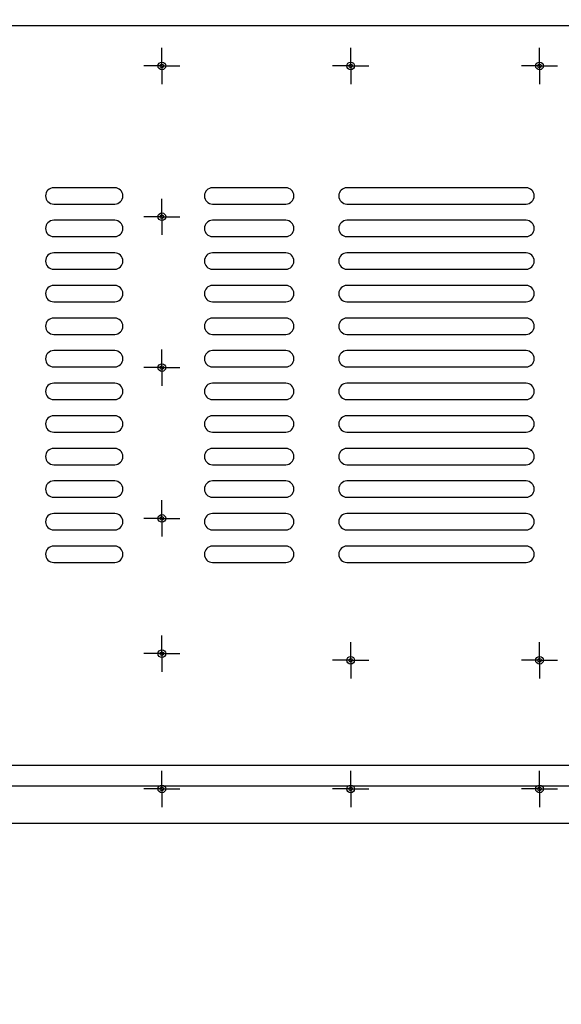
# Model space of a CAD drawing. Header units: millimetres. Extents: x 0 to 841, y 0 to 594.
# Tile 10 of 21: x 635 to 702, y 70 to 191. Entities that reach past the tile are written whole.
import ezdxf

# ---------------------------------------------------------------- set-up
doc = ezdxf.new("R2010")
doc.units = ezdxf.units.MM
doc.header["$PDSIZE"] = -1
doc.linetypes.add('CENTERX2', pattern=[20.32, 12.7, -2.54, 2.54, -2.54])
doc.layers.add('COTES', color=1, linetype='Continuous')
doc.layers.add('TRAIT-MIXTES', color=3, linetype='CENTERX2')
doc.layers.add('TRAIT-FORT', color=4, linetype='Continuous', lineweight=25)
doc.styles.add('SLDTEXTSTYLE0', font='TXT', dxfattribs={"width": 0.75})
doc.dimstyles.new('SLDDIMSTYLE3', dxfattribs={"dimtxt": 3, "dimasz": 2, "dimexe": 0, "dimexo": 0.0625, "dimgap": 0.75, "dimtad": 0, "dimtih": 1, "dimtoh": 1, "dimdec": 1, "dimlfac": 10, "dimrnd": 1e-09, "dimzin": 12, "dimdsep": 46, "dimtxsty": 'SLDTEXTSTYLE0', "dimsah": 1, "dimcen": 0.09, "dimadec": 0, "dimazin": 3, "dimtfac": 1, "dimtdec": 1, "dimtofl": 0, "dimtmove": 0, "dimatfit": 3, "dimfxl": 1, "dimfrac": 2, "dimtolj": 1, "dimtzin": 12, "dimarcsym": 0})

# ---------------------------------------------------------------- blocks, each defined once
blk = doc.blocks.new('_D_15')
at = {"layer": 'COTES', "color": 0, "lineweight": -2, "transparency": 16777216}
for p, q in [((456.08, 99.45), (452.08, 99.08)), ((731.25, 99.45), (456.08, 99.45)), ((452.08, 99.08), (448.08, 99.08))]:
    blk.add_line(p, q, dxfattribs=at)
at = {"layer": 'Defpoints', "color": 0, "transparency": 16777216}
for p in [(564.68, 103.89), (731.31, 99.45), (448.08, 99.08)]:
    blk.add_point(p, dxfattribs=at)
at = {"layer": 'COTES', "color": 0, "transparency": 16777216, "insert": (443.95, 99.08), "char_height": 3, "attachment_point": 5, "style": 'SLDTEXTSTYLE0'}
blk.add_mtext('\\A1;44.4', dxfattribs=at)
blk = doc.blocks.new('_D_16')
at = {"layer": 'COTES', "color": 0, "lineweight": -2, "transparency": 16777216}
for p, q in [((456.08, 96.91), (452.08, 94.27)), ((733.15, 96.91), (456.08, 96.91)), ((452.08, 94.27), (448.08, 94.27))]:
    blk.add_line(p, q, dxfattribs=at)
at = {"layer": 'Defpoints', "color": 0, "transparency": 16777216}
for p in [(564.68, 103.89), (733.21, 96.91), (448.08, 94.27)]:
    blk.add_point(p, dxfattribs=at)
at = {"layer": 'COTES', "color": 0, "transparency": 16777216, "insert": (443.95, 94.27), "char_height": 3, "attachment_point": 5, "style": 'SLDTEXTSTYLE0'}
blk.add_mtext('\\A1;69.8', dxfattribs=at)
blk = doc.blocks.new('_D_18')
at = {"layer": 'COTES', "color": 0, "lineweight": -2, "transparency": 16777216}
for p, q in [((456.08, 190.25), (452.08, 187.36)), ((733.02, 190.25), (456.08, 190.25)), ((452.08, 187.36), (448.08, 187.36))]:
    blk.add_line(p, q, dxfattribs=at)
at = {"layer": 'Defpoints', "color": 0, "transparency": 16777216}
for p in [(733.09, 190.25), (448.08, 187.36), (564.68, 103.89)]:
    blk.add_point(p, dxfattribs=at)
at = {"layer": 'COTES', "color": 0, "transparency": 16777216, "insert": (442.83, 187.36), "char_height": 3, "attachment_point": 5, "style": 'SLDTEXTSTYLE0'}
blk.add_mtext('\\A1;863.6', dxfattribs=at)
blk = doc.blocks.new('_D_19')
at = {"layer": 'COTES', "color": 0, "lineweight": -2, "transparency": 16777216}
for p, q in [((452.08, 197.1), (448.08, 197.1)), ((456.08, 192.79), (452.08, 197.1)), ((731.12, 192.79), (456.08, 192.79))]:
    blk.add_line(p, q, dxfattribs=at)
at = {"layer": 'Defpoints', "color": 0, "transparency": 16777216}
for p in [(448.08, 197.1), (731.18, 192.79), (564.68, 103.89)]:
    blk.add_point(p, dxfattribs=at)
at = {"layer": 'COTES', "color": 0, "transparency": 16777216, "insert": (444.33, 197.1), "char_height": 3, "attachment_point": 5, "style": 'SLDTEXTSTYLE0'}
blk.add_mtext('\\A1;889', dxfattribs=at)
blk = doc.blocks.new('_D_20')
at = {"layer": 'COTES', "color": 0, "lineweight": -2, "transparency": 16777216}
for p, q in [((456.08, 229.72), (452.08, 227.43)), ((716.53, 229.72), (456.08, 229.72)), ((452.08, 227.43), (448.08, 227.43))]:
    blk.add_line(p, q, dxfattribs=at)
at = {"layer": 'Defpoints', "color": 0, "transparency": 16777216}
for p in [(716.59, 229.72), (448.08, 227.43), (564.68, 103.89)]:
    blk.add_point(p, dxfattribs=at)
at = {"layer": 'COTES', "color": 0, "transparency": 16777216, "insert": (442.08, 227.43), "char_height": 3, "attachment_point": 5, "style": 'SLDTEXTSTYLE0'}
blk.add_mtext('\\A1;1258.2', dxfattribs=at)
blk = doc.blocks.new('_D_21')
at = {"layer": 'COTES', "color": 0, "lineweight": -2, "transparency": 16777216}
for p, q in [((452.08, 232.24), (448.08, 232.24)), ((456.08, 231.59), (452.08, 232.24)), ((707.99, 231.59), (456.08, 231.59))]:
    blk.add_line(p, q, dxfattribs=at)
at = {"layer": 'Defpoints', "color": 0, "transparency": 16777216}
for p in [(448.08, 232.24), (708.05, 231.59), (564.68, 103.89)]:
    blk.add_point(p, dxfattribs=at)
at = {"layer": 'COTES', "color": 0, "transparency": 16777216, "insert": (443.58, 232.24), "char_height": 3, "attachment_point": 5, "style": 'SLDTEXTSTYLE0'}
blk.add_mtext('\\A1;1277', dxfattribs=at)
blk = doc.blocks.new('_D_22')
at = {"layer": 'COTES', "color": 0, "lineweight": -2, "transparency": 16777216}
for p, q in [((452.08, 237.05), (448.08, 237.05)), ((456.08, 234.77), (452.08, 237.05)), ((822.55, 234.77), (456.08, 234.77))]:
    blk.add_line(p, q, dxfattribs=at)
at = {"layer": 'Defpoints', "color": 0, "transparency": 16777216}
for p in [(448.08, 237.05), (822.61, 234.77), (564.68, 103.89)]:
    blk.add_point(p, dxfattribs=at)
at = {"layer": 'COTES', "color": 0, "transparency": 16777216, "insert": (442.27, 237.05), "char_height": 3, "attachment_point": 5, "style": 'SLDTEXTSTYLE0'}
blk.add_mtext('\\A1;1308.8', dxfattribs=at)
blk = doc.blocks.new('_D_23')
at = {"layer": 'COTES', "color": 0, "lineweight": -2, "transparency": 16777216}
for p, q in [((452.08, 242.97), (448.08, 242.97)), ((456.08, 239.85), (452.08, 242.97)), ((822.55, 239.85), (456.08, 239.85))]:
    blk.add_line(p, q, dxfattribs=at)
at = {"layer": 'Defpoints', "color": 0, "transparency": 16777216}
for p in [(448.08, 242.97), (822.61, 239.85), (564.68, 103.89)]:
    blk.add_point(p, dxfattribs=at)
at = {"layer": 'COTES', "color": 0, "transparency": 16777216, "insert": (442.08, 242.97), "char_height": 3, "attachment_point": 5, "style": 'SLDTEXTSTYLE0'}
blk.add_mtext('\\A1;1359.6', dxfattribs=at)
blk = doc.blocks.new('_D_26')
at = {"layer": 'COTES', "color": 0, "lineweight": -2, "transparency": 16777216}
for p, q in [((456.08, 328.65), (452.08, 327.25)), ((704.82, 328.65), (456.08, 328.65)), ((452.08, 327.25), (448.08, 327.25))]:
    blk.add_line(p, q, dxfattribs=at)
at = {"layer": 'Defpoints', "color": 0, "transparency": 16777216}
for p in [(704.88, 328.65), (448.08, 327.25), (564.68, 103.89)]:
    blk.add_point(p, dxfattribs=at)
at = {"layer": 'COTES', "color": 0, "transparency": 16777216, "insert": (441.7, 327.25), "char_height": 3, "attachment_point": 5, "style": 'SLDTEXTSTYLE0'}
blk.add_mtext('\\A1;2247.6', dxfattribs=at)
blk = doc.blocks.new('_D_27')
at = {"layer": 'COTES', "color": 0, "lineweight": -2, "transparency": 16777216}
for p, q in [((452.08, 332.06), (448.08, 332.06)), ((456.08, 330.56), (452.08, 332.06)), ((707.99, 330.56), (456.08, 330.56))]:
    blk.add_line(p, q, dxfattribs=at)
at = {"layer": 'Defpoints', "color": 0, "transparency": 16777216}
for p in [(448.08, 332.06), (708.05, 330.56), (564.68, 103.89)]:
    blk.add_point(p, dxfattribs=at)
at = {"layer": 'COTES', "color": 0, "transparency": 16777216, "insert": (441.7, 332.06), "char_height": 3, "attachment_point": 5, "style": 'SLDTEXTSTYLE0'}
blk.add_mtext('\\A1;2266.6', dxfattribs=at)
blk = doc.blocks.new('_D_28')
at = {"layer": 'COTES', "color": 0, "lineweight": -2, "transparency": 16777216}
for p, q in [((456.08, 340.18), (452.08, 336.87)), ((822.55, 340.18), (456.08, 340.18)), ((452.08, 336.87), (448.08, 336.87))]:
    blk.add_line(p, q, dxfattribs=at)
at = {"layer": 'Defpoints', "color": 0, "transparency": 16777216}
for p in [(822.61, 340.18), (448.08, 336.87), (564.68, 103.89)]:
    blk.add_point(p, dxfattribs=at)
at = {"layer": 'COTES', "color": 0, "transparency": 16777216, "insert": (441.7, 336.87), "char_height": 3, "attachment_point": 5, "style": 'SLDTEXTSTYLE0'}
blk.add_mtext('\\A1;2362.9', dxfattribs=at)
blk = doc.blocks.new('_D_29')
at = {"layer": 'COTES', "color": 0, "lineweight": -2, "transparency": 16777216}
for p, q in [((456.08, 345.26), (452.08, 341.68)), ((822.55, 345.26), (456.08, 345.26)), ((452.08, 341.68), (448.08, 341.68))]:
    blk.add_line(p, q, dxfattribs=at)
at = {"layer": 'Defpoints', "color": 0, "transparency": 16777216}
for p in [(822.61, 345.26), (448.08, 341.68), (564.68, 103.89)]:
    blk.add_point(p, dxfattribs=at)
at = {"layer": 'COTES', "color": 0, "transparency": 16777216, "insert": (442.08, 341.68), "char_height": 3, "attachment_point": 5, "style": 'SLDTEXTSTYLE0'}
blk.add_mtext('\\A1;2413.7', dxfattribs=at)
blk = doc.blocks.new('_D_33')
at = {"layer": 'COTES', "color": 0, "lineweight": -2, "transparency": 16777216}
for p, q in [((452.08, 368.16), (448.08, 368.16)), ((456.08, 350.32), (452.08, 368.16)), ((716.53, 350.32), (456.08, 350.32))]:
    blk.add_line(p, q, dxfattribs=at)
at = {"layer": 'Defpoints', "color": 0, "transparency": 16777216}
for p in [(448.08, 368.16), (716.6, 350.32), (564.68, 103.89)]:
    blk.add_point(p, dxfattribs=at)
at = {"layer": 'COTES', "color": 0, "transparency": 16777216, "insert": (441.7, 368.16), "char_height": 3, "attachment_point": 5, "style": 'SLDTEXTSTYLE0'}
blk.add_mtext('\\A1;2464.2', dxfattribs=at)
blk = doc.blocks.new('_D_34')
at = {"layer": 'COTES', "color": 0, "lineweight": -2, "transparency": 16777216}
blk.add_line((712.24, 402.06), (448.08, 402.06), dxfattribs=at)
at = {"layer": 'Defpoints', "color": 0, "transparency": 16777216}
for p in [(448.08, 402.06), (712.3, 402.06), (564.68, 103.89)]:
    blk.add_point(p, dxfattribs=at)
at = {"layer": 'COTES', "color": 0, "transparency": 16777216, "insert": (442.08, 402.06), "char_height": 3, "attachment_point": 5, "style": 'SLDTEXTSTYLE0'}
blk.add_mtext('\\A1;2981.7', dxfattribs=at)
blk = doc.blocks.new('_D_35')
at = {"layer": 'COTES', "color": 0, "lineweight": -2, "transparency": 16777216}
blk.add_line((712.24, 407.14), (448.08, 407.14), dxfattribs=at)
at = {"layer": 'Defpoints', "color": 0, "transparency": 16777216}
for p in [(448.08, 407.14), (712.3, 407.14), (564.68, 103.89)]:
    blk.add_point(p, dxfattribs=at)
at = {"layer": 'COTES', "color": 0, "transparency": 16777216, "insert": (441.89, 407.14), "char_height": 3, "attachment_point": 5, "style": 'SLDTEXTSTYLE0'}
blk.add_mtext('\\A1;3032.5', dxfattribs=at)
blk = doc.blocks.new('_D_36')
at = {"layer": 'COTES', "color": 0, "lineweight": -2, "transparency": 16777216}
blk.add_line((693.65, 463.47), (448.08, 463.47), dxfattribs=at)
at = {"layer": 'Defpoints', "color": 0, "transparency": 16777216}
for p in [(448.08, 463.47), (693.71, 463.47), (564.68, 103.89)]:
    blk.add_point(p, dxfattribs=at)
at = {"layer": 'COTES', "color": 0, "transparency": 16777216, "insert": (441.7, 463.47), "char_height": 3, "attachment_point": 5, "style": 'SLDTEXTSTYLE0'}
blk.add_mtext('\\A1;3595.8', dxfattribs=at)
blk = doc.blocks.new('_D_43')
at = {"layer": 'COTES', "color": 0, "lineweight": -2, "transparency": 16777216}
for p, q in [((707.55, 325.91), (707.55, 90.39)), ((707.55, 90.39), (706.74, 86.39)), ((706.74, 86.39), (706.74, 82.39))]:
    blk.add_line(p, q, dxfattribs=at)
at = {"layer": 'Defpoints', "color": 0, "transparency": 16777216}
for p in [(707.55, 325.98), (564.68, 103.89), (706.74, 82.39)]:
    blk.add_point(p, dxfattribs=at)
at = {"layer": 'COTES', "color": 0, "transparency": 16777216, "insert": (706.74, 76.39), "char_height": 3, "attachment_point": 5, "rotation": 90, "style": 'SLDTEXTSTYLE0'}
blk.add_mtext('\\A1;1428.7', dxfattribs=at)
blk = doc.blocks.new('_D_44')
at = {"layer": 'COTES', "color": 0, "lineweight": -2, "transparency": 16777216}
for p, q in [((710.73, 327.82), (710.73, 90.39)), ((710.73, 90.39), (711.55, 86.39)), ((711.55, 86.39), (711.55, 82.39))]:
    blk.add_line(p, q, dxfattribs=at)
at = {"layer": 'Defpoints', "color": 0, "transparency": 16777216}
for p in [(710.73, 327.88), (564.68, 103.89), (711.55, 82.39)]:
    blk.add_point(p, dxfattribs=at)
at = {"layer": 'COTES', "color": 0, "transparency": 16777216, "insert": (711.55, 76.58), "char_height": 3, "attachment_point": 5, "rotation": 90, "style": 'SLDTEXTSTYLE0'}
blk.add_mtext('\\A1;1460.5', dxfattribs=at)
blk = doc.blocks.new('_D_45')
at = {"layer": 'COTES', "color": 0, "lineweight": -2, "transparency": 16777216}
blk.add_line((719.27, 347.58), (719.27, 82.39), dxfattribs=at)
at = {"layer": 'Defpoints', "color": 0, "transparency": 16777216}
for p in [(719.27, 347.64), (564.68, 103.89), (719.27, 82.39)]:
    blk.add_point(p, dxfattribs=at)
at = {"layer": 'COTES', "color": 0, "transparency": 16777216, "insert": (719.27, 76.39), "char_height": 3, "attachment_point": 5, "rotation": 90, "style": 'SLDTEXTSTYLE0'}
blk.add_mtext('\\A1;1545.9', dxfattribs=at)
blk = doc.blocks.new('_D_46')
at = {"layer": 'COTES', "color": 0, "lineweight": -2, "transparency": 16777216}
blk.add_line((724.35, 347.58), (724.35, 82.39), dxfattribs=at)
at = {"layer": 'Defpoints', "color": 0, "transparency": 16777216}
for p in [(724.35, 347.64), (564.68, 103.89), (724.35, 82.39)]:
    blk.add_point(p, dxfattribs=at)
at = {"layer": 'COTES', "color": 0, "transparency": 16777216, "insert": (724.35, 76.39), "char_height": 3, "attachment_point": 5, "rotation": 90, "style": 'SLDTEXTSTYLE0'}
blk.add_mtext('\\A1;1596.7', dxfattribs=at)
blk = doc.blocks.new('_D_47')
at = {"layer": 'COTES', "color": 0, "lineweight": -2, "transparency": 16777216}
for p, q in [((733.86, 190.06), (733.86, 90.39)), ((733.86, 90.39), (732.4, 86.39)), ((732.4, 86.39), (732.4, 82.39))]:
    blk.add_line(p, q, dxfattribs=at)
at = {"layer": 'Defpoints', "color": 0, "transparency": 16777216}
for p in [(733.86, 190.12), (564.68, 103.89), (732.4, 82.39)]:
    blk.add_point(p, dxfattribs=at)
at = {"layer": 'COTES', "color": 0, "transparency": 16777216, "insert": (732.4, 76.77), "char_height": 3, "attachment_point": 5, "rotation": 90, "style": 'SLDTEXTSTYLE0'}
blk.add_mtext('\\A1;1691.8', dxfattribs=at)
blk = doc.blocks.new('_D_48')
at = {"layer": 'COTES', "color": 0, "lineweight": -2, "transparency": 16777216}
for p, q in [((735.76, 187.52), (735.76, 90.39)), ((735.76, 90.39), (737.21, 86.39)), ((737.21, 86.39), (737.21, 82.39))]:
    blk.add_line(p, q, dxfattribs=at)
at = {"layer": 'Defpoints', "color": 0, "transparency": 16777216}
for p in [(735.76, 187.58), (564.68, 103.89), (737.21, 82.39)]:
    blk.add_point(p, dxfattribs=at)
at = {"layer": 'COTES', "color": 0, "transparency": 16777216, "insert": (737.21, 76.96), "char_height": 3, "attachment_point": 5, "rotation": 90, "style": 'SLDTEXTSTYLE0'}
blk.add_mtext('\\A1;1710.8', dxfattribs=at)
blk = doc.blocks.new('_D_49')
at = {"layer": 'COTES', "color": 0, "lineweight": -2, "transparency": 16777216}
blk.add_line((825.29, 337.44), (825.29, 82.39), dxfattribs=at)
at = {"layer": 'Defpoints', "color": 0, "transparency": 16777216}
for p in [(825.29, 337.51), (564.68, 103.89), (825.29, 82.39)]:
    blk.add_point(p, dxfattribs=at)
at = {"layer": 'COTES', "color": 0, "transparency": 16777216, "insert": (825.29, 76.58), "char_height": 3, "attachment_point": 5, "rotation": 90, "style": 'SLDTEXTSTYLE0'}
blk.add_mtext('\\A1;2606.1', dxfattribs=at)
blk = doc.blocks.new('_D_58')
at = {"layer": 'COTES', "color": 0, "lineweight": -2, "transparency": 16777216}
blk.add_line((696.39, 466.21), (696.39, 494.29), dxfattribs=at)
at = {"layer": 'Defpoints', "color": 0, "transparency": 16777216}
for p in [(696.39, 494.29), (696.39, 466.15), (564.68, 103.89)]:
    blk.add_point(p, dxfattribs=at)
at = {"layer": 'COTES', "color": 0, "transparency": 16777216, "insert": (696.39, 499.54), "char_height": 3, "attachment_point": 5, "rotation": 90, "style": 'SLDTEXTSTYLE0'}
blk.add_mtext('\\A1;1317.1', dxfattribs=at)
blk = doc.blocks.new('_D_59')
at = {"layer": 'COTES', "color": 0, "lineweight": -2, "transparency": 16777216}
blk.add_line((701.47, 466.21), (701.47, 494.29), dxfattribs=at)
at = {"layer": 'Defpoints', "color": 0, "transparency": 16777216}
for p in [(701.47, 494.29), (701.47, 466.15), (564.68, 103.89)]:
    blk.add_point(p, dxfattribs=at)
at = {"layer": 'COTES', "color": 0, "transparency": 16777216, "insert": (701.47, 500.29), "char_height": 3, "attachment_point": 5, "rotation": 90, "style": 'SLDTEXTSTYLE0'}
blk.add_mtext('\\A1;1367.9', dxfattribs=at)
blk = doc.blocks.new('_D_60')
at = {"layer": 'COTES', "color": 0, "lineweight": -2, "transparency": 16777216}
blk.add_line((714.97, 404.8), (714.97, 494.29), dxfattribs=at)
at = {"layer": 'Defpoints', "color": 0, "transparency": 16777216}
for p in [(714.97, 494.29), (714.97, 404.74), (564.68, 103.89)]:
    blk.add_point(p, dxfattribs=at)
at = {"layer": 'COTES', "color": 0, "transparency": 16777216, "insert": (714.97, 500.1), "char_height": 3, "attachment_point": 5, "rotation": 90, "style": 'SLDTEXTSTYLE0'}
blk.add_mtext('\\A1;1502.9', dxfattribs=at)
blk = doc.blocks.new('_D_61')
at = {"layer": 'COTES', "color": 0, "lineweight": -2, "transparency": 16777216}
for p, q in [((824.97, 490.29), (824.97, 494.29)), ((825.29, 486.29), (824.97, 490.29)), ((825.29, 348), (825.29, 486.29))]:
    blk.add_line(p, q, dxfattribs=at)
at = {"layer": 'Defpoints', "color": 0, "transparency": 16777216}
for p in [(824.97, 494.29), (825.29, 347.94), (564.68, 103.89)]:
    blk.add_point(p, dxfattribs=at)
at = {"layer": 'COTES', "color": 0, "transparency": 16777216, "insert": (824.97, 500.1), "char_height": 3, "attachment_point": 5, "rotation": 90, "style": 'SLDTEXTSTYLE0'}
blk.add_mtext('\\A1;2606.1', dxfattribs=at)
blk = doc.blocks.new('_D_62')
at = {"layer": 'COTES', "color": 0, "lineweight": -2, "transparency": 16777216}
blk.add_line((829.78, 355.46), (829.78, 494.29), dxfattribs=at)
at = {"layer": 'Defpoints', "color": 0, "transparency": 16777216}
for p in [(829.78, 494.29), (829.78, 355.39), (564.68, 103.89)]:
    blk.add_point(p, dxfattribs=at)
at = {"layer": 'COTES', "color": 0, "transparency": 16777216, "insert": (829.78, 498.79), "char_height": 3, "attachment_point": 5, "rotation": 90, "style": 'SLDTEXTSTYLE0'}
blk.add_mtext('\\A1;2651', dxfattribs=at)
blk = doc.blocks.new('SW_CENTERMARKSYMBOL_212')
at = {"layer": 'TRAIT-MIXTES', "color": 0}
for p, q in [((0, 2), (0, 2.225)), ((0, 0), (0, 2)), ((-2, 0), (-2.225, 0)), ((0, 0), (-2, 0)), ((0, 0), (0, -2)), ((0, 0), (2, 0)), ((2, 0), (2.225, 0)), ((0, -2), (0, -2.225))]:
    blk.add_line(p, q, dxfattribs=at)
blk = doc.blocks.new('SW_CENTERMARKSYMBOL_213')
at = {"layer": 'TRAIT-MIXTES', "color": 0}
for p, q in [((0, 2), (0, 2.225)), ((0, 0), (0, 2)), ((-2, 0), (-2.225, 0)), ((0, 0), (-2, 0)), ((0, 0), (0, -2)), ((0, 0), (2, 0)), ((2, 0), (2.225, 0)), ((0, -2), (0, -2.225))]:
    blk.add_line(p, q, dxfattribs=at)
blk = doc.blocks.new('SW_CENTERMARKSYMBOL_214')
at = {"layer": 'TRAIT-MIXTES', "color": 0}
for p, q in [((0, 2), (0, 2.225)), ((0, 0), (0, 2)), ((-2, 0), (-2.225, 0)), ((0, 0), (-2, 0)), ((0, 0), (0, -2)), ((0, 0), (2, 0)), ((2, 0), (2.225, 0)), ((0, -2), (0, -2.225))]:
    blk.add_line(p, q, dxfattribs=at)
blk = doc.blocks.new('SW_CENTERMARKSYMBOL_218')
at = {"layer": 'TRAIT-MIXTES', "color": 0}
for p, q in [((0, 2), (0, 2.225)), ((0, 0), (0, 2)), ((-2, 0), (-2.225, 0)), ((0, 0), (-2, 0)), ((0, 0), (0, -2)), ((0, 0), (2, 0)), ((2, 0), (2.225, 0)), ((0, -2), (0, -2.225))]:
    blk.add_line(p, q, dxfattribs=at)
blk = doc.blocks.new('SW_CENTERMARKSYMBOL_219')
at = {"layer": 'TRAIT-MIXTES', "color": 0}
for p, q in [((0, 2), (0, 2.225)), ((0, 0), (0, 2)), ((-2, 0), (-2.225, 0)), ((0, 0), (-2, 0)), ((0, 0), (0, -2)), ((0, 0), (2, 0)), ((2, 0), (2.225, 0)), ((0, -2), (0, -2.225))]:
    blk.add_line(p, q, dxfattribs=at)
blk = doc.blocks.new('SW_CENTERMARKSYMBOL_220')
at = {"layer": 'TRAIT-MIXTES', "color": 0}
for p, q in [((0, 2), (0, 2.225)), ((0, 0), (0, 2)), ((-2, 0), (-2.225, 0)), ((0, 0), (-2, 0)), ((0, 0), (0, -2)), ((0, 0), (2, 0)), ((2, 0), (2.225, 0)), ((0, -2), (0, -2.225))]:
    blk.add_line(p, q, dxfattribs=at)
blk = doc.blocks.new('SW_CENTERMARKSYMBOL_228')
at = {"layer": 'TRAIT-MIXTES', "color": 0}
for p, q in [((0, 2), (0, 2.225)), ((0, 0), (0, 2)), ((-2, 0), (-2.225, 0)), ((0, 0), (-2, 0)), ((0, 0), (0, -2)), ((0, 0), (2, 0)), ((2, 0), (2.225, 0)), ((0, -2), (0, -2.225))]:
    blk.add_line(p, q, dxfattribs=at)
blk = doc.blocks.new('SW_CENTERMARKSYMBOL_229')
at = {"layer": 'TRAIT-MIXTES', "color": 0}
for p, q in [((0, 2), (0, 2.225)), ((0, 0), (0, 2)), ((-2, 0), (-2.225, 0)), ((0, 0), (-2, 0)), ((0, 0), (0, -2)), ((0, 0), (2, 0)), ((2, 0), (2.225, 0)), ((0, -2), (0, -2.225))]:
    blk.add_line(p, q, dxfattribs=at)
blk = doc.blocks.new('SW_CENTERMARKSYMBOL_230')
at = {"layer": 'TRAIT-MIXTES', "color": 0}
for p, q in [((0, 2), (0, 2.225)), ((0, 0), (0, 2)), ((-2, 0), (-2.225, 0)), ((0, 0), (-2, 0)), ((0, 0), (0, -2)), ((0, 0), (2, 0)), ((2, 0), (2.225, 0)), ((0, -2), (0, -2.225))]:
    blk.add_line(p, q, dxfattribs=at)
blk = doc.blocks.new('SW_CENTERMARKSYMBOL_248')
at = {"layer": 'TRAIT-MIXTES', "color": 0}
for p, q in [((0, 2), (0, 2.225)), ((0, 0), (0, 2)), ((-2, 0), (-2.225, 0)), ((0, 0), (-2, 0)), ((0, 0), (0, -2)), ((0, 0), (2, 0)), ((2, 0), (2.225, 0)), ((0, -2), (0, -2.225))]:
    blk.add_line(p, q, dxfattribs=at)
blk = doc.blocks.new('SW_CENTERMARKSYMBOL_249')
at = {"layer": 'TRAIT-MIXTES', "color": 0}
for p, q in [((0, 2), (0, 2.225)), ((0, 0), (0, 2)), ((-2, 0), (-2.225, 0)), ((0, 0), (-2, 0)), ((0, 0), (0, -2)), ((0, 0), (2, 0)), ((2, 0), (2.225, 0)), ((0, -2), (0, -2.225))]:
    blk.add_line(p, q, dxfattribs=at)
blk = doc.blocks.new('SW_CENTERMARKSYMBOL_250')
at = {"layer": 'TRAIT-MIXTES', "color": 0}
for p, q in [((0, 2), (0, 2.225)), ((0, 0), (0, 2)), ((-2, 0), (-2.225, 0)), ((0, 0), (-2, 0)), ((0, 0), (0, -2)), ((0, 0), (2, 0)), ((2, 0), (2.225, 0)), ((0, -2), (0, -2.225))]:
    blk.add_line(p, q, dxfattribs=at)

msp = doc.modelspace()

# ---------------------------------------------------------------- linework, layer by layer
at = {"layer": 'TRAIT-FORT', "lineweight": 25}
for p, q in [((646.67926, 170.39344), (639.17926, 170.39344)), ((667.67926, 170.39344), (658.67926, 170.39344)), ((697.17926, 170.39344), (675.17926, 170.39344)), ((639.17926, 168.39344), (646.67926, 168.39344)), ((658.67926, 168.39344), (667.67926, 168.39344)), ((675.17926, 168.39344), (697.17926, 168.39344)), ((646.67926, 166.39344), (639.17926, 166.39344)), ((667.67926, 166.39344), (658.67926, 166.39344)), ((697.17926, 166.39344), (675.17926, 166.39344)), ((639.17926, 164.39344), (646.67926, 164.39344)), ((658.67926, 164.39344), (667.67926, 164.39344)), ((675.17926, 164.39344), (697.17926, 164.39344)), ((646.67926, 162.39344), (639.17926, 162.39344)), ((667.67926, 162.39344), (658.67926, 162.39344)), ((697.17926, 162.39344), (675.17926, 162.39344)), ((639.17926, 160.39344), (646.67926, 160.39344)), ((658.67926, 160.39344), (667.67926, 160.39344)), ((675.17926, 160.39344), (697.17926, 160.39344)), ((646.67926, 158.39344), (639.17926, 158.39344)), ((667.67926, 158.39344), (658.67926, 158.39344)), ((697.17926, 158.39344), (675.17926, 158.39344)), ((639.17926, 156.39344), (646.67926, 156.39344)), ((658.67926, 156.39344), (667.67926, 156.39344)), ((675.17926, 156.39344), (697.17926, 156.39344)), ((646.67926, 154.39344), (639.17926, 154.39344)), ((667.67926, 154.39344), (658.67926, 154.39344)), ((697.17926, 154.39344), (675.17926, 154.39344)), ((639.17926, 152.39344), (646.67926, 152.39344)), ((658.67926, 152.39344), (667.67926, 152.39344)), ((675.17926, 152.39344), (697.17926, 152.39344)), ((646.67926, 150.39344), (639.17926, 150.39344)), ((667.67926, 150.39344), (658.67926, 150.39344)), ((697.17926, 150.39344), (675.17926, 150.39344)), ((639.17926, 148.39344), (646.67926, 148.39344)), ((658.67926, 148.39344), (667.67926, 148.39344)), ((675.17926, 148.39344), (697.17926, 148.39344)), ((646.67926, 146.39344), (639.17926, 146.39344)), ((667.67926, 146.39344), (658.67926, 146.39344)), ((697.17926, 146.39344), (675.17926, 146.39344)), ((639.17926, 144.39344), (646.67926, 144.39344)), ((658.67926, 144.39344), (667.67926, 144.39344)), ((675.17926, 144.39344), (697.17926, 144.39344)), ((646.67926, 142.39344), (639.17926, 142.39344)), ((667.67926, 142.39344), (658.67926, 142.39344)), ((697.17926, 142.39344), (675.17926, 142.39344)), ((639.17926, 140.39344), (646.67926, 140.39344)), ((658.67926, 140.39344), (667.67926, 140.39344)), ((675.17926, 140.39344), (697.17926, 140.39344)), ((646.67926, 138.39344), (639.17926, 138.39344)), ((667.67926, 138.39344), (658.67926, 138.39344)), ((697.17926, 138.39344), (675.17926, 138.39344)), ((639.17926, 136.39344), (646.67926, 136.39344)), ((658.67926, 136.39344), (667.67926, 136.39344)), ((675.17926, 136.39344), (697.17926, 136.39344)), ((646.67926, 134.39344), (639.17926, 134.39344)), ((667.67926, 134.39344), (658.67926, 134.39344)), ((697.17926, 134.39344), (675.17926, 134.39344)), ((639.17926, 132.39344), (646.67926, 132.39344)), ((658.67926, 132.39344), (667.67926, 132.39344)), ((675.17926, 132.39344), (697.17926, 132.39344)), ((646.67926, 130.39344), (639.17926, 130.39344)), ((667.67926, 130.39344), (658.67926, 130.39344)), ((697.17926, 130.39344), (675.17926, 130.39344)), ((639.17926, 128.39344), (646.67926, 128.39344)), ((658.67926, 128.39344), (667.67926, 128.39344)), ((675.17926, 128.39344), (697.17926, 128.39344)), ((646.67926, 126.39344), (639.17926, 126.39344)), ((667.67926, 126.39344), (658.67926, 126.39344)), ((697.17926, 126.39344), (675.17926, 126.39344)), ((639.17926, 124.39344), (646.67926, 124.39344)), ((658.67926, 124.39344), (667.67926, 124.39344)), ((675.17926, 124.39344), (697.17926, 124.39344)), ((564.67926, 92.39344), (749.67926, 92.39344))]:
    msp.add_line(p, q, dxfattribs=at)
for centre, radius in [((652.45983, 185.34344), 0.47), ((652.45983, 185.34344), 0.225), ((675.64454, 185.34344), 0.47), ((675.64454, 185.34344), 0.225), ((698.82926, 185.34344), 0.47), ((698.82926, 185.34344), 0.225), ((652.45983, 166.82638), 0.47), ((652.45983, 166.82638), 0.225), ((652.45983, 148.30932), 0.47), ((652.45983, 148.30932), 0.225), ((652.45983, 129.79227), 0.47), ((652.45983, 129.79227), 0.225), ((652.45983, 113.19285), 0.47), ((652.45983, 113.19285), 0.225), ((675.64454, 112.3815), 0.47), ((675.64454, 112.3815), 0.225), ((698.82926, 112.3815), 0.47), ((698.82926, 112.3815), 0.225), ((652.45983, 96.59344), 0.47), ((652.45983, 96.59344), 0.225), ((675.64454, 96.59344), 0.47), ((675.64454, 96.59344), 0.225), ((698.82926, 96.59344), 0.47), ((698.82926, 96.59344), 0.225)]:
    msp.add_circle(centre, radius, dxfattribs=at)
for centre, start, end in [((639.17926, 169.39344), 90, 270), ((646.67926, 169.39344), 270, 90), ((658.67926, 169.39344), 90, 270), ((667.67926, 169.39344), 270, 90), ((675.17926, 169.39344), 90, 270), ((697.17926, 169.39344), 270, 90), ((639.17926, 165.39344), 90, 270), ((646.67926, 165.39344), 270, 90), ((658.67926, 165.39344), 90, 270), ((667.67926, 165.39344), 270, 90), ((675.17926, 165.39344), 90, 270), ((697.17926, 165.39344), 270, 90), ((639.17926, 161.39344), 90, 270), ((646.67926, 161.39344), 270, 90), ((658.67926, 161.39344), 90, 270), ((667.67926, 161.39344), 270, 90), ((675.17926, 161.39344), 90, 270), ((697.17926, 161.39344), 270, 90), ((639.17926, 157.39344), 90, 270), ((646.67926, 157.39344), 270, 90), ((658.67926, 157.39344), 90, 270), ((667.67926, 157.39344), 270, 90), ((675.17926, 157.39344), 90, 270), ((697.17926, 157.39344), 270, 90), ((639.17926, 153.39344), 90, 270), ((646.67926, 153.39344), 270, 90), ((658.67926, 153.39344), 90, 270), ((667.67926, 153.39344), 270, 90), ((675.17926, 153.39344), 90, 270), ((697.17926, 153.39344), 270, 90), ((639.17926, 149.39344), 90, 270), ((646.67926, 149.39344), 270, 90), ((658.67926, 149.39344), 90, 270), ((667.67926, 149.39344), 270, 90), ((675.17926, 149.39344), 90, 270), ((697.17926, 149.39344), 270, 90), ((639.17926, 145.39344), 90, 270), ((646.67926, 145.39344), 270, 90), ((658.67926, 145.39344), 90, 270), ((667.67926, 145.39344), 270, 90), ((675.17926, 145.39344), 90, 270), ((697.17926, 145.39344), 270, 90), ((639.17926, 141.39344), 90, 270), ((646.67926, 141.39344), 270, 90), ((658.67926, 141.39344), 90, 270), ((667.67926, 141.39344), 270, 90), ((675.17926, 141.39344), 90, 270), ((697.17926, 141.39344), 270, 90), ((639.17926, 137.39344), 90, 270), ((646.67926, 137.39344), 270, 90), ((658.67926, 137.39344), 90, 270), ((667.67926, 137.39344), 270, 90), ((675.17926, 137.39344), 90, 270), ((697.17926, 137.39344), 270, 90), ((639.17926, 133.39344), 90, 270), ((646.67926, 133.39344), 270, 90), ((658.67926, 133.39344), 90, 270), ((667.67926, 133.39344), 270, 90), ((675.17926, 133.39344), 90, 270), ((697.17926, 133.39344), 270, 90), ((639.17926, 129.39344), 90, 270), ((646.67926, 129.39344), 270, 90), ((658.67926, 129.39344), 90, 270), ((667.67926, 129.39344), 270, 90), ((675.17926, 129.39344), 90, 270), ((697.17926, 129.39344), 270, 90), ((639.17926, 125.39344), 90, 270), ((646.67926, 125.39344), 270, 90), ((658.67926, 125.39344), 90, 270), ((667.67926, 125.39344), 270, 90), ((675.17926, 125.39344), 90, 270), ((697.17926, 125.39344), 270, 90)]:
    msp.add_arc(centre, 1, start, end, dxfattribs=at)

# ---------------------------------------------------------------- block references
at = {"layer": 'TRAIT-MIXTES'}
for name, p in [('SW_CENTERMARKSYMBOL_250', (652.45983, 185.34344)), ('SW_CENTERMARKSYMBOL_249', (675.64454, 185.34344)), ('SW_CENTERMARKSYMBOL_248', (698.82926, 185.34344)), ('SW_CENTERMARKSYMBOL_212', (652.45983, 166.82638)), ('SW_CENTERMARKSYMBOL_213', (652.45983, 148.30932)), ('SW_CENTERMARKSYMBOL_214', (652.45983, 129.79227)), ('SW_CENTERMARKSYMBOL_218', (652.45983, 113.19285)), ('SW_CENTERMARKSYMBOL_219', (675.64454, 112.3815)), ('SW_CENTERMARKSYMBOL_220', (698.82926, 112.3815)), ('SW_CENTERMARKSYMBOL_230', (652.45983, 96.59344)), ('SW_CENTERMARKSYMBOL_229', (675.64454, 96.59344)), ('SW_CENTERMARKSYMBOL_228', (698.82926, 96.59344))]:
    msp.add_blockref(name, p, dxfattribs=at)

# ---------------------------------------------------------------- dimensions: what is measured, and where the dimension line sits
at = {"layer": 'COTES'}
for feature_location, offset, dtype, origin, picture, middle in [((701.46814, 466.1466), (0, 28.13944), 1, (564.67926, 103.89344), '_D_59', (701.46814, 500.28604)), ((714.97332, 404.73702), (0, 89.54902), 1, (564.67926, 103.89344), '_D_60', (714.97332, 500.09854)), ((825.28886, 347.93569), (-0.31973, 146.35035), 1, (564.67926, 103.89344), '_D_61', (824.96914, 500.09854)), ((696.38814, 466.1466), (0, 28.13944), 1, (564.67926, 103.89344), '_D_58', (696.38814, 499.53604)), ((829.77926, 355.39344), (0, 138.8926), 1, (564.67926, 103.89344), '_D_62', (829.77926, 498.78604)), ((693.71314, 463.4716), (-245.63388, 0), 0, (564.67926, 103.89344), '_D_36', (441.70426, 463.4716)), ((712.29832, 407.14202), (-264.21906, 0), 0, (564.67926, 103.89344), '_D_35', (441.89176, 407.14202)), ((712.29832, 402.06202), (-264.21906, 0), 0, (564.67926, 103.89344), '_D_34', (442.07926, 402.06202)), ((716.59558, 350.31662), (-268.51632, 17.84391), 0, (564.67926, 103.89344), '_D_33', (441.70426, 368.16053)), ((719.27058, 347.64162), (0, -265.24818), 1, (564.67926, 103.89344), '_D_45', (719.27058, 76.39344)), ((724.35058, 347.64162), (0, -265.24818), 1, (564.67926, 103.89344), '_D_46', (724.35058, 76.39344)), ((822.61386, 345.26069), (-374.5346, -3.57728), 0, (564.67926, 103.89344), '_D_29', (442.07926, 341.68342)), ((822.61386, 340.18069), (-374.5346, -3.3074), 0, (564.67926, 103.89344), '_D_28', (441.70426, 336.87329)), ((825.28886, 337.50569), (0, -255.11226), 1, (564.67926, 103.89344), '_D_49', (825.28886, 76.58094)), ((708.05426, 330.55542), (-259.975, 1.50775), 0, (564.67926, 103.89344), '_D_27', (441.70426, 332.06317)), ((704.87926, 328.65042), (-256.8, -1.39737), 0, (564.67926, 103.89344), '_D_26', (441.70426, 327.25304)), ((710.72926, 327.88042), (0.81756, -245.48698), 1, (564.67926, 103.89344), '_D_44', (711.54682, 76.58094)), ((707.5542601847, 325.9754169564), (-0.8175625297, -243.58198), 1, (564.6792601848, 103.8934369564), '_D_43', (706.736697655, 76.3934369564)), ((822.61386, 239.85069), (-374.5346, 3.11505), 0, (564.67926, 103.89344), '_D_23', (442.07926, 242.96574)), ((822.61386, 234.77069), (-374.5346, 2.28349), 0, (564.67926, 103.89344), '_D_22', (442.26676, 237.05418)), ((708.05426, 231.59194), (-259.975, 0.65212), 0, (564.67926, 103.89344), '_D_21', (443.57926, 232.24406)), ((716.59294, 229.71742), (-268.51368, -2.28349), 0, (564.67926, 103.89344), '_D_20', (442.07926, 227.43393)), ((731.18096, 192.79344), (-283.1017, 4.30713), 0, (564.67926, 103.89344), '_D_19', (444.32926, 197.10057)), ((733.08596, 190.25344), (-285.0067, -2.89732), 0, (564.67926, 103.89344), '_D_18', (442.82926, 187.35611)), ((733.85596, 190.11844), (-1.45256, -107.725), 1, (564.67926, 103.89344), '_D_47', (732.4034, 76.76844)), ((735.76096, 187.57844), (1.45256, -105.185), 1, (564.67926, 103.89344), '_D_48', (737.21352, 76.95594)), ((731.3079601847, 99.4484369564), (-283.2287, -0.3651250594), 0, (564.6792601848, 103.8934369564), '_D_15', (443.9542601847, 99.0833118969)), ((733.2129601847, 96.9084369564), (-285.1337, -2.6352501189), 0, (564.6792601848, 103.8934369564), '_D_16', (443.9542601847, 94.2731868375))]:
    dim = msp.add_ordinate_dim(feature_location=feature_location, offset=offset, dtype=dtype, origin=origin, dimstyle='SLDDIMSTYLE3', dxfattribs=at)
    dim.commit()
    dim.dimension.update_dxf_attribs({"geometry": picture, "text_midpoint": middle})

doc.saveas('drawing.dxf')
